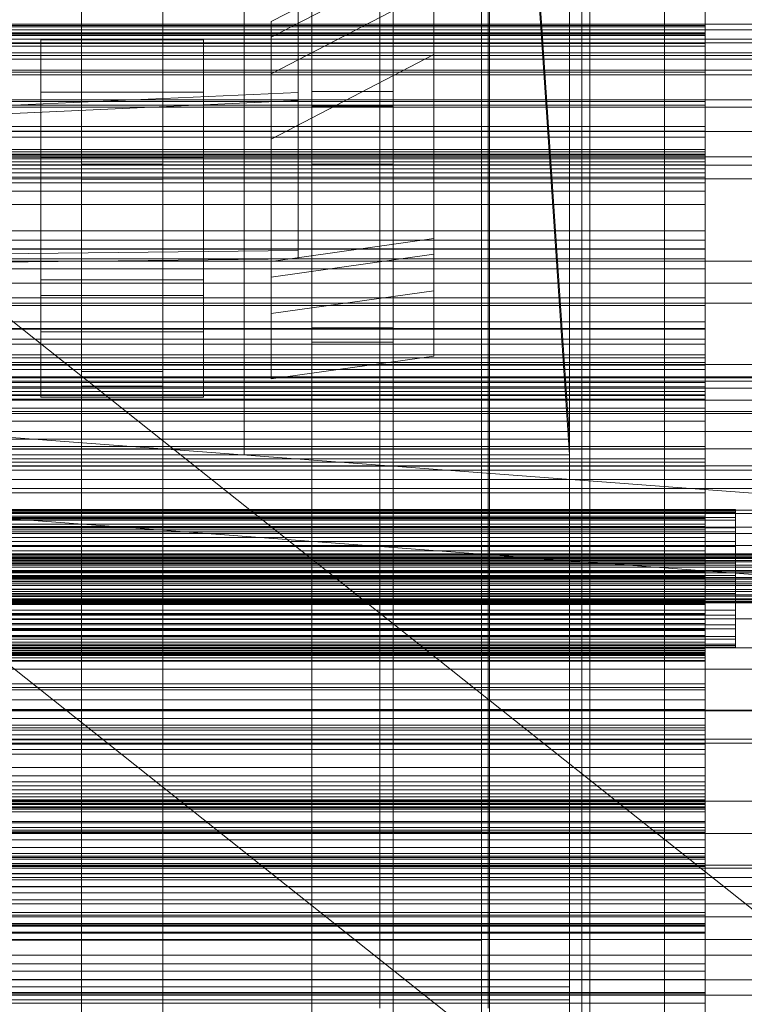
# Model space of a CAD drawing. Header units: millimetres. Extents: x -1970 to 61924, y -58230 to 6847.
# Tile 45 of 256: x 47 to 314, y -35774 to -35410. Entities that reach past the tile are written whole.
import ezdxf

# ---------------------------------------------------------------- set-up
doc = ezdxf.new("R2010")
doc.units = ezdxf.units.MM
for name, color, linetype, lineweight in [('COTAS_O', 1, 'Continuous', 0), ('COTAS_P', 1, 'Continuous', 0), ('frontal_bajante_movil', 7, 'Continuous', 0), ('frontal_briquetadora', 7, 'Continuous', 0), ('frontal_C01', 7, 'Continuous', 0), ('frontal_C02', 7, 'Continuous', 0), ('frontal_C03', 7, 'Continuous', 0), ('frontal_C04', 7, 'Continuous', 0), ('frontal_C05', 7, 'Continuous', 0), ('frontal_dos-C01', 7, 'Continuous', 0), ('frontal_dosificador', 7, 'Continuous', 0)]:
    doc.layers.add(name, color=color, linetype=linetype, lineweight=lineweight)
doc.dimstyles.new('R19_100', dxfattribs={"dimtxt": 250, "dimasz": 150, "dimexe": 150, "dimexo": 80, "dimgap": 100, "dimtad": 1, "dimtih": 1, "dimtoh": 1, "dimdsep": 46, "dimcen": 0.09, "dimadec": 0, "dimazin": 0, "dimtfac": 1, "dimtdec": 4, "dimtofl": 0, "dimtmove": 0, "dimatfit": 3, "dimfxl": 1, "dimtolj": 1, "dimtzin": 0, "dimarcsym": 0})

# ---------------------------------------------------------------- blocks, each defined once
blk = doc.blocks.new('DIM_R26_43')
at = {"layer": 'COTAS_P'}
for p, q in [((-1750, -34600), (-1600, -34555)), ((2600, -34600), (2450, -34555)), ((-1750, -35500), (-1750, -34600)), ((-1750, -34600), (2600, -34600)), ((-1750, -34600), (-1600, -34645)), ((2600, -34600), (2450, -34645)), ((2600, -35500), (2600, -34600))]:
    blk.add_line(p, q, dxfattribs=at)
blk.add_text('4350 P', height=250, dxfattribs=at).set_placement((425, -34500))
blk = doc.blocks.new('DIM_R26_51')
at = {"layer": 'COTAS_O'}
for p, q in [((-1480, -35300), (-1330, -35255)), ((490, -35300), (340, -35255)), ((-1480, -36000), (-1480, -35300)), ((-1480, -35300), (490, -35300)), ((-1480, -35300), (-1330, -35345)), ((490, -35300), (340, -35345)), ((490, -36000), (490, -35300))]:
    blk.add_line(p, q, dxfattribs=at)
blk.add_text('1970 O', height=250, dxfattribs=at).set_placement((-495, -35200))
blk = doc.blocks.new('DIM_R26_53')
at = {"layer": 'COTAS_O'}
for p, q in [((-1400, -35300), (-1250, -35255)), ((1400, -35300), (1250, -35255)), ((-1400, -36000), (-1400, -35300)), ((-1400, -35300), (1400, -35300)), ((-1400, -35300), (-1250, -35345)), ((1400, -35300), (1250, -35345)), ((1400, -36000), (1400, -35300))]:
    blk.add_line(p, q, dxfattribs=at)
blk.add_text('2800 O', height=250, dxfattribs=at).set_placement((0, -35200))
blk = doc.blocks.new('DIM_R26_54')
at = {"layer": 'COTAS_P'}
for p, q in [((-305, -34680), (395, -34680)), ((395, -34680), (350, -34830)), ((395, -36000), (395, -34680)), ((395, -34680), (440, -34830)), ((395, -36000), (350, -35850)), ((395, -36000), (440, -35850)), ((-305, -36000), (395, -36000))]:
    blk.add_line(p, q, dxfattribs=at)
blk.add_text('1320 P', height=250, rotation=90, dxfattribs=at).set_placement((295, -35340))
blk = doc.blocks.new('DIM_R26_55')
at = {"layer": 'COTAS_P'}
for p, q in [((-305, -35300), (-155, -35255)), ((345, -35300), (195, -35255)), ((-305, -36000), (-305, -35300)), ((-305, -35300), (345, -35300)), ((-305, -35300), (-155, -35345)), ((345, -35300), (195, -35345)), ((345, -36000), (345, -35300))]:
    blk.add_line(p, q, dxfattribs=at)
blk.add_text('650 P', height=250, dxfattribs=at).set_placement((20, -35200))

msp = doc.modelspace()

# ---------------------------------------------------------------- linework, layer by layer
at = {"layer": 'frontal_bajante_movil'}
for p, q in [((180, -35775), (180, -34903.821)), ((220, -35775), (220, -34903.821)), ((180, -35775), (180, -35378.259)), ((220, -35775), (220, -35378.259)), ((285, -35429), (285, -35389)), ((-245, -35429), (285, -35429)), ((285, -35429), (325, -35429)), ((285, -35840), (285, -35429))]:
    msp.add_line(p, q, dxfattribs=at)
at = {"layer": 'frontal_briquetadora'}
for p, q in [((-674.804, -34950), (340, -35756.525)), ((-720.639, -35041.307), (340, -35884.261))]:
    msp.add_line(p, q, dxfattribs=at)
at = {"layer": 'frontal_C01'}
for p, q in [((250, -35948.844), (250, -33373.251)), ((250, -33378.064), (250, -35953.656)), ((155, -35463.692), (155, -35046.123)), ((185, -35046.123), (185, -35463.692)), ((155, -35051.516), (155, -35469.085)), ((185, -35469.085), (185, -35051.516)), ((70, -35463.692), (70, -35062.328)), ((100, -35062.328), (100, -35463.692)), ((70, -35067.72), (70, -35469.085)), ((100, -35469.085), (100, -35067.72)), ((250, -35565.195), (228.298, -35241.719)), ((228.298, -35247.5), (250, -35570.976)), ((130, -35565.195), (130, -35308.031)), ((130, -35313.812), (130, -35570.976)), ((140, -35411.16), (200, -35379.945)), ((200, -35379.945), (200, -35491.165)), ((140, -35416.938), (200, -35385.723)), ((200, -35385.723), (200, -35496.943)), ((140, -35430.419), (200, -35399.204)), ((200, -35399.204), (200, -35510.424)), ((200, -35399.204), (200, -35423.278)), ((425, -35412.142), (-425, -35412.142)), ((140, -35499.591), (140, -35411.16)), ((140, -35416.938), (140, -35411.16)), ((55, -35506.334), (55, -35417.903)), ((55, -35417.903), (115, -35417.903)), ((55, -35423.68), (55, -35417.903)), ((115, -35417.903), (115, -35506.334)), ((115, -35417.903), (115, -35423.68)), ((140, -35505.369), (140, -35416.938)), ((140, -35430.419), (140, -35416.938)), ((450, -35422.675), (-450, -35422.675)), ((-425, -35423.698), (425, -35423.698)), ((55, -35512.111), (55, -35423.68)), ((55, -35423.68), (115, -35423.68)), ((55, -35437.162), (55, -35423.68)), ((115, -35423.68), (115, -35512.111)), ((115, -35423.68), (115, -35437.162)), ((200, -35423.278), (140, -35454.493)), ((200, -35534.498), (200, -35423.278)), ((-450, -35430.763), (450, -35430.763)), ((140, -35518.85), (140, -35430.419)), ((140, -35454.493), (140, -35430.419)), ((55, -35525.593), (55, -35437.162)), ((55, -35437.162), (115, -35437.162)), ((55, -35461.236), (55, -35437.162)), ((115, -35437.162), (115, -35525.593)), ((115, -35437.162), (115, -35461.236)), ((155, -35442.304), (155, -35436.912)), ((155, -35436.912), (185, -35436.912)), ((155, -35864.779), (155, -35436.912)), ((185, -35436.912), (185, -35442.304)), ((185, -35436.912), (185, -35864.779)), ((185, -35442.304), (155, -35442.304)), ((155, -35442.304), (155, -35870.172)), ((185, -35870.172), (185, -35442.304)), ((140, -35454.493), (140, -35542.924)), ((-450, -35460.996), (450, -35460.996)), ((115, -35461.236), (55, -35461.236)), ((55, -35461.236), (55, -35549.667)), ((100, -35463.692), (70, -35463.692)), ((70, -35463.692), (70, -35469.085)), ((70, -35469.275), (70, -35463.883)), ((70, -35463.883), (100, -35463.883)), ((70, -35864.779), (70, -35463.883)), ((100, -35469.085), (100, -35463.692)), ((100, -35463.883), (100, -35469.275)), ((100, -35463.883), (100, -35864.779)), ((115, -35549.667), (115, -35461.236)), ((185, -35463.692), (155, -35463.692)), ((155, -35463.692), (155, -35469.085)), ((185, -35469.085), (185, -35463.692)), ((450, -35469.085), (-450, -35469.085)), ((70, -35469.085), (100, -35469.085)), ((100, -35469.275), (70, -35469.275)), ((70, -35469.275), (70, -35870.172)), ((100, -35870.172), (100, -35469.275)), ((155, -35469.085), (185, -35469.085)), ((200, -35491.165), (140, -35499.591)), ((200, -35496.943), (200, -35491.165)), ((450, -35499.515), (-450, -35499.515)), ((200, -35496.943), (140, -35505.369)), ((140, -35499.591), (140, -35505.369)), ((200, -35510.424), (200, -35496.943)), ((115, -35506.334), (55, -35506.334)), ((55, -35506.334), (55, -35512.111)), ((115, -35512.111), (115, -35506.334)), ((140, -35505.369), (140, -35518.85)), ((-450, -35507.603), (450, -35507.603)), ((200, -35510.424), (140, -35518.85)), ((200, -35534.498), (200, -35510.424)), ((115, -35512.111), (55, -35512.111)), ((55, -35512.111), (55, -35525.593)), ((115, -35525.593), (115, -35512.111)), ((140, -35518.85), (140, -35542.924)), ((115, -35525.593), (55, -35525.593)), ((55, -35525.593), (55, -35549.667)), ((115, -35549.667), (115, -35525.593)), ((155, -35529.443), (155, -35524.051)), ((155, -35524.051), (185, -35524.051)), ((155, -35941.62), (155, -35524.051)), ((185, -35524.051), (185, -35529.443)), ((185, -35524.051), (185, -35941.62)), ((185, -35529.443), (155, -35529.443)), ((155, -35529.443), (155, -35947.012)), ((185, -35947.012), (185, -35529.443)), ((140, -35542.924), (200, -35534.498)), ((70, -35545.648), (70, -35540.255)), ((70, -35540.255), (100, -35540.255)), ((70, -35941.62), (70, -35540.255)), ((100, -35540.255), (100, -35545.648)), ((100, -35540.255), (100, -35941.62)), ((100, -35545.648), (70, -35545.648)), ((70, -35545.648), (70, -35947.012)), ((100, -35947.012), (100, -35545.648)), ((55, -35549.667), (115, -35549.667)), ((0, -35565.195), (130, -35565.195)), ((130, -35565.195), (250, -35565.195)), ((130, -35570.976), (130, -35565.195)), ((250, -35570.976), (250, -35565.195)), ((-300, -35567.898), (300, -35567.898)), ((300, -35568.839), (-300, -35568.839)), ((300, -35572.36), (300, -35567.898)), ((300, -35567.898), (300, -35593.55)), ((300, -35594.366), (300, -35568.839)), ((300, -35568.839), (300, -35573.69)), ((300, -35572.36), (-300, -35572.36)), ((130, -35570.976), (0, -35570.976)), ((250, -35570.976), (130, -35570.976)), ((300, -35597.417), (300, -35572.36)), ((-300, -35573.69), (300, -35573.69)), ((300, -35573.69), (300, -35598.569)), ((300, -35593.55), (-300, -35593.55)), ((-300, -35594.07), (300, -35594.07)), ((-300, -35594.366), (300, -35594.366)), ((300, -35593.55), (300, -35597.417)), ((300, -35594.07), (300, -35642.509)), ((300, -35594.07), (300, -35596.55)), ((300, -35598.569), (300, -35594.366)), ((300, -35594.947), (-300, -35594.947)), ((300, -35596.55), (-300, -35596.55)), ((-300, -35597.417), (300, -35597.417)), ((-300, -35597.644), (300, -35597.644)), ((300, -35643.096), (300, -35594.947)), ((300, -35597.644), (300, -35594.947)), ((300, -35644.988), (300, -35596.55)), ((300, -35597.644), (300, -35645.792)), ((300, -35598.569), (-300, -35598.569)), ((-300, -35613.579), (300, -35613.579)), ((300, -35626.159), (300, -35613.579)), ((300, -35613.579), (300, -35633.131)), ((300, -35616.539), (-300, -35616.539)), ((300, -35635.696), (300, -35616.539)), ((300, -35616.539), (300, -35629.404)), ((300, -35626.159), (-300, -35626.159)), ((300, -35644.032), (300, -35626.159)), ((-300, -35629.404), (300, -35629.404)), ((300, -35629.404), (300, -35646.844)), ((-450, -35631.373), (450, -35631.373)), ((300, -35633.131), (-300, -35633.131)), ((300, -35633.131), (300, -35644.032)), ((-300, -35634.958), (300, -35634.958)), ((-300, -35635.696), (300, -35635.696)), ((300, -35637.57), (-300, -35637.57)), ((300, -35634.958), (300, -35670.707)), ((300, -35634.958), (300, -35641.949)), ((300, -35646.844), (300, -35635.696)), ((300, -35672.527), (300, -35637.57)), ((300, -35644.72), (300, -35637.57)), ((300, -35640.008), (-300, -35640.008)), ((300, -35644.444), (300, -35640.008)), ((300, -35640.008), (300, -35643.748)), ((450, -35642.157), (-450, -35642.157)), ((300, -35641.949), (-300, -35641.949)), ((300, -35642.509), (-300, -35642.509)), ((-300, -35643.096), (300, -35643.096)), ((300, -35643.748), (-300, -35643.748)), ((-300, -35644.032), (300, -35644.032)), ((300, -35644.444), (-300, -35644.444)), ((-300, -35644.72), (300, -35644.72)), ((-300, -35644.988), (300, -35644.988)), ((300, -35677.698), (300, -35641.949)), ((300, -35644.988), (300, -35642.509)), ((300, -35643.096), (300, -35645.792)), ((300, -35643.748), (300, -35655.412)), ((300, -35656.755), (300, -35644.444)), ((300, -35644.72), (300, -35679.677)), ((300, -35645.792), (-300, -35645.792)), ((300, -35646.844), (-300, -35646.844)), ((300, -35655.412), (-300, -35655.412)), ((300, -35655.412), (300, -35674.203)), ((300, -35656.755), (-300, -35656.755)), ((300, -35676.102), (300, -35656.755)), ((450, -35665.076), (-450, -35665.076)), ((300, -35670.707), (-300, -35670.707)), ((300, -35677.698), (300, -35670.707)), ((-300, -35672.527), (300, -35672.527)), ((300, -35674.203), (-300, -35674.203)), ((300, -35672.527), (300, -35679.677)), ((300, -35674.203), (300, -35698.84)), ((-450, -35675.861), (450, -35675.861)), ((300, -35676.102), (-300, -35676.102)), ((-300, -35677.698), (300, -35677.698)), ((300, -35701.167), (300, -35676.102)), ((300, -35679.677), (-300, -35679.677)), ((-300, -35698.493), (300, -35698.493)), ((300, -35698.84), (-300, -35698.84)), ((300, -35715.821), (300, -35698.493)), ((300, -35698.493), (300, -35706.707)), ((300, -35698.84), (300, -35727.646)), ((300, -35701.167), (-300, -35701.167)), ((300, -35702.68), (-300, -35702.68)), ((300, -35730.241), (300, -35701.167)), ((300, -35710.334), (300, -35702.68)), ((300, -35702.68), (300, -35720.111)), ((300, -35706.707), (-300, -35706.707)), ((300, -35706.707), (300, -35721.72)), ((-300, -35709.351), (300, -35709.351)), ((-300, -35710.334), (300, -35710.334)), ((300, -35709.351), (300, -35722.831)), ((300, -35709.351), (300, -35718.98)), ((300, -35725.438), (300, -35710.334)), ((300, -35712.998), (-300, -35712.998)), ((300, -35725.397), (300, -35712.998)), ((300, -35722.686), (300, -35712.998)), ((300, -35715.821), (-300, -35715.821)), ((300, -35721.72), (300, -35715.821)), ((300, -35718.98), (-300, -35718.98)), ((-300, -35720.111), (300, -35720.111)), ((-300, -35721.72), (300, -35721.72)), ((300, -35732.461), (300, -35718.98)), ((300, -35720.111), (300, -35725.438)), ((350, -35722.272), (-350, -35722.272)), ((350, -35723.407), (-350, -35723.407)), ((-300, -35722.686), (300, -35722.686)), ((300, -35722.831), (-300, -35722.831)), ((300, -35722.686), (300, -35735.085)), ((300, -35732.461), (300, -35722.831)), ((350, -35726.88), (-350, -35726.88)), ((-300, -35725.397), (300, -35725.397)), ((300, -35725.438), (-300, -35725.438)), ((-300, -35727.646), (300, -35727.646)), ((300, -35725.397), (300, -35735.085)), ((300, -35727.646), (300, -35758.657)), ((350, -35730.113), (-350, -35730.113)), ((300, -35730.241), (-300, -35730.241)), ((-300, -35732.461), (300, -35732.461)), ((300, -35761.343), (300, -35730.241)), ((300, -35735.085), (-300, -35735.085)), ((350, -35736.531), (-350, -35736.531)), ((350, -35741.37), (-350, -35741.37)), ((-350, -35749.755), (350, -35749.755)), ((350, -35755.462), (-350, -35755.462)), ((300, -35758.657), (-300, -35758.657)), ((300, -35761.343), (-300, -35761.343)), ((300, -35758.657), (300, -35789.759)), ((300, -35792.354), (300, -35761.343)), ((350, -35764.538), (-350, -35764.538)), ((350, -35770.245), (-350, -35770.245))]:
    msp.add_line(p, q, dxfattribs=at)
at = {"layer": 'frontal_C02'}
for p, q in [((250, -35767.183), (250, -32921.727)), ((250, -32926.497), (250, -35771.953)), ((300, -35386.799), (300, -35412.599)), ((300, -35415.574), (300, -35390.233)), ((300, -35416.016), (300, -35390.743)), ((300, -35395.596), (300, -35420.221)), ((300, -35412.599), (-300, -35412.599)), ((-300, -35413.037), (300, -35413.037)), ((300, -35412.599), (300, -35416.016)), ((300, -35413.037), (300, -35461.821)), ((300, -35413.037), (300, -35415.228)), ((300, -35415.228), (-300, -35415.228)), ((-300, -35415.574), (300, -35415.574)), ((-300, -35416.016), (300, -35416.016)), ((300, -35416.236), (-300, -35416.236)), ((300, -35464.013), (300, -35415.228)), ((300, -35420.221), (300, -35415.574)), ((300, -35463.964), (300, -35416.236)), ((300, -35419.217), (300, -35416.236)), ((-300, -35419.217), (300, -35419.217)), ((300, -35420.221), (-300, -35420.221)), ((300, -35419.217), (300, -35466.944)), ((-300, -35429.771), (300, -35429.771)), ((300, -35441.964), (300, -35429.771)), ((300, -35429.771), (300, -35449.832)), ((300, -35440.571), (-300, -35440.571)), ((300, -35441.964), (-300, -35441.964)), ((300, -35459.19), (300, -35440.571)), ((300, -35440.571), (300, -35453.803)), ((300, -35460.397), (300, -35441.964)), ((300, -35449.832), (-300, -35449.832)), ((-300, -35451.595), (300, -35451.595)), ((300, -35449.832), (300, -35460.397)), ((300, -35451.595), (300, -35488.364)), ((300, -35451.595), (300, -35458.371)), ((-300, -35453.803), (300, -35453.803)), ((300, -35453.803), (300, -35470.655)), ((300, -35458.371), (-300, -35458.371)), ((-300, -35459.19), (300, -35459.19)), ((300, -35460.1), (-300, -35460.1)), ((300, -35495.141), (300, -35458.371)), ((300, -35470.655), (300, -35459.19)), ((300, -35465.454), (300, -35460.1)), ((300, -35460.1), (300, -35462.917)), ((-300, -35460.397), (300, -35460.397)), ((300, -35461.124), (-300, -35461.124)), ((300, -35461.821), (-300, -35461.821)), ((300, -35462.917), (-300, -35462.917)), ((300, -35495.006), (300, -35461.124)), ((300, -35468.478), (300, -35461.124)), ((300, -35464.013), (300, -35461.821)), ((300, -35462.917), (300, -35473.713)), ((-300, -35463.964), (300, -35463.964)), ((-300, -35464.013), (300, -35464.013)), ((300, -35465.454), (-300, -35465.454)), ((300, -35466.944), (-300, -35466.944)), ((300, -35463.964), (300, -35466.944)), ((300, -35478.614), (300, -35465.454)), ((-300, -35468.478), (300, -35468.478)), ((300, -35470.655), (-300, -35470.655)), ((300, -35468.478), (300, -35502.36)), ((300, -35473.713), (-300, -35473.713)), ((300, -35473.713), (300, -35491.753)), ((300, -35478.614), (-300, -35478.614)), ((300, -35498.683), (300, -35478.614)), ((300, -35488.364), (-300, -35488.364)), ((300, -35495.141), (300, -35488.364)), ((300, -35491.753), (-300, -35491.753)), ((300, -35491.753), (300, -35515.806)), ((-300, -35495.006), (300, -35495.006)), ((-300, -35495.141), (300, -35495.141)), ((300, -35495.006), (300, -35502.36)), ((300, -35498.683), (-300, -35498.683)), ((300, -35524.294), (300, -35498.683)), ((300, -35502.36), (-300, -35502.36)), ((-300, -35512.996), (300, -35512.996)), ((300, -35530.172), (300, -35512.996)), ((300, -35512.996), (300, -35521.943)), ((300, -35515.806), (-300, -35515.806)), ((300, -35515.806), (300, -35544.234)), ((300, -35521.943), (-300, -35521.943)), ((300, -35521.943), (300, -35536.826)), ((300, -35524.294), (-300, -35524.294)), ((-300, -35524.558), (300, -35524.558)), ((300, -35553.701), (300, -35524.294)), ((300, -35524.558), (300, -35539.461)), ((300, -35524.558), (300, -35534.104)), ((300, -35528.269), (-300, -35528.269)), ((300, -35535.177), (300, -35528.269)), ((300, -35528.269), (300, -35545.825)), ((300, -35530.172), (-300, -35530.172)), ((300, -35536.826), (300, -35530.172)), ((300, -35534.104), (-300, -35534.104)), ((-300, -35535.177), (300, -35535.177)), ((300, -35549.007), (300, -35534.104)), ((300, -35550.389), (300, -35535.177)), ((430, -35537.585), (-430, -35537.585)), ((-300, -35536.826), (300, -35536.826)), ((300, -35537.865), (-300, -35537.865)), ((300, -35539.461), (-300, -35539.461)), ((300, -35548.823), (300, -35537.865)), ((300, -35547.622), (300, -35537.865)), ((300, -35549.007), (300, -35539.461)), ((430, -35542.585), (-430, -35542.585)), ((350, -35542.154), (-350, -35542.154)), ((350, -35543.727), (-350, -35543.727)), ((350, -35546.343), (-350, -35546.343)), ((-300, -35544.234), (300, -35544.234)), ((-300, -35545.825), (300, -35545.825)), ((300, -35544.234), (300, -35575.099)), ((300, -35545.825), (300, -35550.389)), ((350, -35550.822), (-350, -35550.822)), ((-300, -35547.622), (300, -35547.622)), ((-300, -35548.823), (300, -35548.823)), ((-300, -35549.007), (300, -35549.007)), ((300, -35550.389), (-300, -35550.389)), ((300, -35547.622), (300, -35558.58)), ((300, -35548.823), (300, -35558.58)), ((300, -35553.701), (-300, -35553.701)), ((300, -35584.901), (300, -35553.701)), ((350, -35555.655), (-350, -35555.655)), ((300, -35558.58), (-300, -35558.58)), ((350, -35562.36), (-350, -35562.36)), ((-350, -35568.674), (350, -35568.674)), ((300, -35575.099), (-300, -35575.099)), ((300, -35575.099), (300, -35606.299)), ((350, -35576.583), (-350, -35576.583)), ((350, -35583.417), (-350, -35583.417)), ((300, -35584.901), (-300, -35584.901)), ((300, -35615.766), (300, -35584.901)), ((430, -35592.585), (-430, -35592.585)), ((350, -35591.326), (-350, -35591.326)), ((-311.15, -35591.114), (311.15, -35591.114)), ((-311.15, -35591.711), (311.15, -35591.711)), ((-311.15, -35592.248), (311.15, -35592.248)), ((-311.15, -35593.996), (311.15, -35593.996)), ((311.15, -35591.711), (311.15, -35591.114)), ((311.15, -35591.114), (311.15, -35592.248)), ((311.15, -35593.996), (311.15, -35591.711)), ((311.15, -35592.248), (311.15, -35595.033)), ((311.15, -35597.814), (311.15, -35593.996)), ((430, -35597.585), (-430, -35597.585)), ((350, -35597.64), (-350, -35597.64)), ((-311.15, -35595.033), (311.15, -35595.033)), ((-311.15, -35597.814), (311.15, -35597.814)), ((311.15, -35595.033), (311.15, -35599.281)), ((311.15, -35602.905), (311.15, -35597.814)), ((-311.15, -35599.281), (311.15, -35599.281)), ((300, -35601.42), (-300, -35601.42)), ((300, -35612.378), (300, -35601.42)), ((300, -35611.177), (300, -35601.42)), ((311.15, -35599.281), (311.15, -35604.702)), ((350, -35604.345), (-350, -35604.345)), ((-311.15, -35602.905), (311.15, -35602.905)), ((-311.15, -35604.702), (311.15, -35604.702)), ((311.15, -35608.923), (311.15, -35602.905)), ((311.15, -35604.702), (311.15, -35610.927)), ((-440, -35607.501), (440, -35607.501)), ((-440, -35607.712), (440, -35607.712)), ((-440, -35607.902), (440, -35607.902)), ((-440, -35608.522), (440, -35608.522)), ((-440, -35608.889), (440, -35608.889)), ((350, -35609.178), (-350, -35609.178)), ((311.15, -35608.923), (-311.15, -35608.923)), ((300, -35606.299), (-300, -35606.299)), ((300, -35606.299), (300, -35635.706)), ((311.15, -35615.456), (311.15, -35608.923)), ((-440, -35609.875), (440, -35609.875)), ((-440, -35610.394), (440, -35610.394)), ((-440, -35611.679), (440, -35611.679)), ((-440, -35612.315), (440, -35612.315)), ((-311.15, -35610.927), (311.15, -35610.927)), ((300, -35609.611), (-300, -35609.611)), ((-300, -35610.993), (300, -35610.993)), ((-300, -35611.177), (300, -35611.177)), ((-300, -35612.378), (300, -35612.378)), ((300, -35614.175), (300, -35609.611)), ((300, -35609.611), (300, -35624.823)), ((300, -35610.993), (300, -35625.896)), ((300, -35610.993), (300, -35620.539)), ((300, -35611.177), (300, -35622.135)), ((300, -35612.378), (300, -35622.135)), ((311.15, -35610.927), (311.15, -35617.53)), ((440, -35613.811), (-440, -35613.811)), ((-440, -35614.521), (440, -35614.521)), ((-440, -35616.126), (440, -35616.126)), ((350, -35613.657), (-350, -35613.657)), ((350, -35616.273), (-350, -35616.273)), ((-311.15, -35615.456), (311.15, -35615.456)), ((-300, -35614.175), (300, -35614.175)), ((300, -35615.766), (-300, -35615.766)), ((300, -35631.731), (300, -35614.175)), ((300, -35644.194), (300, -35615.766)), ((311.15, -35622.06), (311.15, -35615.456)), ((-440, -35616.861), (440, -35616.861)), ((-440, -35618.466), (440, -35618.466)), ((-440, -35619.176), (440, -35619.176)), ((350, -35617.846), (-350, -35617.846)), ((-311.15, -35617.53), (311.15, -35617.53)), ((311.15, -35617.53), (311.15, -35624.064)), ((-440, -35620.671), (440, -35620.671)), ((-440, -35621.308), (440, -35621.308)), ((-440, -35622.592), (440, -35622.592)), ((-440, -35623.112), (440, -35623.112)), ((-311.15, -35622.06), (311.15, -35622.06)), ((300, -35620.539), (-300, -35620.539)), ((300, -35622.135), (-300, -35622.135)), ((-300, -35623.174), (300, -35623.174)), ((300, -35635.442), (300, -35620.539)), ((300, -35623.174), (300, -35629.828)), ((300, -35638.057), (300, -35623.174)), ((311.15, -35628.284), (311.15, -35622.06)), ((-440, -35624.097), (440, -35624.097)), ((-440, -35624.465), (440, -35624.465)), ((-440, -35625.084), (440, -35625.084)), ((-440, -35625.274), (440, -35625.274)), ((-440, -35625.486), (440, -35625.486)), ((-311.15, -35624.064), (311.15, -35624.064)), ((-300, -35624.823), (300, -35624.823)), ((300, -35625.896), (-300, -35625.896)), ((300, -35624.823), (300, -35631.731)), ((300, -35635.442), (300, -35625.896)), ((311.15, -35624.064), (311.15, -35630.081)), ((-311.15, -35628.284), (311.15, -35628.284)), ((-311.15, -35630.081), (311.15, -35630.081)), ((300, -35629.828), (-300, -35629.828)), ((300, -35629.828), (300, -35647.004)), ((311.15, -35633.705), (311.15, -35628.284)), ((311.15, -35630.081), (311.15, -35635.172)), ((-311.15, -35633.705), (311.15, -35633.705)), ((300, -35631.731), (-300, -35631.731)), ((311.15, -35637.953), (311.15, -35633.705)), ((-311.15, -35635.172), (311.15, -35635.172)), ((-311.15, -35637.953), (311.15, -35637.953)), ((-300, -35635.442), (300, -35635.442)), ((300, -35635.706), (-300, -35635.706)), ((300, -35638.057), (-300, -35638.057)), ((300, -35635.706), (300, -35661.317)), ((300, -35647.004), (300, -35638.057)), ((311.15, -35635.172), (311.15, -35638.991)), ((311.15, -35640.739), (311.15, -35637.953)), ((-311.15, -35638.991), (311.15, -35638.991)), ((-311.15, -35640.739), (311.15, -35640.739)), ((-311.15, -35641.276), (311.15, -35641.276)), ((311.15, -35638.991), (311.15, -35641.276)), ((311.15, -35641.872), (311.15, -35640.739)), ((311.15, -35641.276), (311.15, -35641.872)), ((-311.15, -35641.872), (311.15, -35641.872)), ((300, -35644.194), (-300, -35644.194)), ((300, -35668.247), (300, -35644.194)), ((-300, -35647.004), (300, -35647.004)), ((300, -35657.64), (-300, -35657.64)), ((300, -35691.522), (300, -35657.64)), ((300, -35664.994), (300, -35657.64)), ((300, -35661.317), (-300, -35661.317)), ((300, -35661.317), (300, -35681.386)), ((-450, -35665.314), (450, -35665.314)), ((-300, -35664.859), (300, -35664.859)), ((-300, -35664.994), (300, -35664.994)), ((300, -35664.859), (300, -35701.629)), ((300, -35664.859), (300, -35671.636)), ((300, -35664.994), (300, -35698.876)), ((300, -35668.247), (-300, -35668.247)), ((300, -35686.287), (300, -35668.247)), ((300, -35671.636), (-300, -35671.636)), ((300, -35708.405), (300, -35671.636)), ((450, -35677.236), (-450, -35677.236)), ((300, -35681.386), (-300, -35681.386)), ((300, -35681.386), (300, -35694.546)), ((300, -35686.287), (-300, -35686.287)), ((300, -35697.083), (300, -35686.287)), ((300, -35689.345), (-300, -35689.345)), ((-300, -35691.522), (300, -35691.522)), ((300, -35706.197), (300, -35689.345)), ((300, -35689.345), (300, -35700.81)), ((300, -35691.522), (300, -35698.876)), ((300, -35693.056), (-300, -35693.056)), ((300, -35694.546), (-300, -35694.546)), ((-300, -35695.987), (300, -35695.987)), ((-300, -35696.036), (300, -35696.036)), ((300, -35740.783), (300, -35693.056)), ((300, -35696.036), (300, -35693.056)), ((300, -35694.546), (300, -35699.9)), ((300, -35695.987), (300, -35744.772)), ((300, -35695.987), (300, -35698.179)), ((300, -35696.036), (300, -35743.764)), ((450, -35698.723), (-450, -35698.723)), ((300, -35697.083), (-300, -35697.083)), ((300, -35698.179), (-300, -35698.179)), ((300, -35698.876), (-300, -35698.876)), ((-300, -35699.603), (300, -35699.603)), ((300, -35699.9), (-300, -35699.9)), ((300, -35699.9), (300, -35697.083)), ((300, -35746.963), (300, -35698.179)), ((300, -35699.603), (300, -35718.036)), ((300, -35710.168), (300, -35699.603)), ((-300, -35700.81), (300, -35700.81)), ((300, -35701.629), (-300, -35701.629)), ((300, -35700.81), (300, -35719.429)), ((300, -35708.405), (300, -35701.629)), ((-300, -35706.197), (300, -35706.197)), ((300, -35719.429), (300, -35706.197)), ((-450, -35710.645), (450, -35710.645)), ((-300, -35708.405), (300, -35708.405)), ((300, -35710.168), (-300, -35710.168)), ((300, -35730.229), (300, -35710.168)), ((300, -35718.036), (-300, -35718.036)), ((300, -35718.036), (300, -35730.229)), ((300, -35719.429), (-300, -35719.429)), ((-300, -35730.229), (300, -35730.229)), ((300, -35739.779), (-300, -35739.779)), ((300, -35764.404), (300, -35739.779)), ((300, -35739.779), (300, -35744.426)), ((-300, -35740.783), (300, -35740.783)), ((300, -35740.783), (300, -35743.764)), ((300, -35743.764), (-300, -35743.764)), ((-300, -35743.984), (300, -35743.984)), ((-300, -35744.426), (300, -35744.426)), ((300, -35744.772), (-300, -35744.772)), ((-300, -35746.963), (300, -35746.963)), ((300, -35743.984), (300, -35769.257)), ((300, -35747.401), (300, -35743.984)), ((300, -35744.426), (300, -35769.767)), ((300, -35746.963), (300, -35744.772)), ((300, -35747.401), (-300, -35747.401)), ((300, -35773.201), (300, -35747.401)), ((-300, -35764.404), (300, -35764.404)), ((300, -35769.767), (300, -35764.404)), ((-250, -35767.183), (250, -35767.183)), ((250, -35767.183), (250, -35771.953)), ((300, -35769.257), (-300, -35769.257)), ((300, -35769.767), (-300, -35769.767)), ((250, -35771.953), (-250, -35771.953)), ((300, -35769.257), (300, -35773.201)), ((-300, -35773.201), (300, -35773.201))]:
    msp.add_line(p, q, dxfattribs=at)
at = {"layer": 'frontal_C03'}
for p, q in [((1530, -35414.158), (-1530, -35414.158)), ((1500, -35417.595), (-1500, -35417.595)), ((1500, -35442.718), (-1500, -35442.718)), ((-1500, -35451.701), (1500, -35451.701)), ((1530, -35464.158), (-1530, -35464.158)), ((1530, -35469.158), (-1530, -35469.158))]:
    msp.add_line(p, q, dxfattribs=at)
at = {"layer": 'frontal_C04'}
for p, q in [((-420, -35419), (560, -35419)), ((-420, -35425), (560, -35425)), ((-550, -35515), (650, -35515)), ((-548.878, -35520.042), (651.122, -35610.042)), ((-551.122, -35549.958), (648.878, -35639.958)), ((-550, -35555), (650, -35555)), ((-1750, -35575), (2600, -35575)), ((-1750, -35580), (2600, -35580)), ((-550, -35600), (650, -35600)), ((-550, -35650), (650, -35650))]:
    msp.add_line(p, q, dxfattribs=at)
at = {"layer": 'frontal_C05'}
for p, q in [((217.5, -35992), (217.5, -34800)), ((220.5, -34800), (220.5, -35992)), ((254.5, -34800), (254.5, -35992)), ((257.5, -35992), (257.5, -34800)), ((-177.5, -35710), (217.5, -35710)), ((217.5, -35750), (217.5, -35710)), ((-177.5, -35713), (217.5, -35713)), ((217.5, -35713), (217.5, -35747)), ((-177.5, -35747), (217.5, -35747)), ((-177.5, -35750), (217.5, -35750))]:
    msp.add_line(p, q, dxfattribs=at)
at = {"layer": 'frontal_dos-C01'}
for p, q in [((150, -35322), (150, -35437.269)), ((150, -35322), (150, -35495.587)), ((150, -35440.269), (150, -35325)), ((150, -35498.587), (150, -35325)), ((150, -35437.269), (-150, -35450.755)), ((150, -35440.269), (150, -35437.269)), ((150, -35495.587), (150, -35437.269)), ((-150, -35453.755), (150, -35440.269)), ((150, -35440.269), (150, -35498.587)), ((-150, -35498.99), (150, -35495.587)), ((150, -35498.587), (150, -35495.587)), ((150, -35498.587), (-150, -35501.99))]:
    msp.add_line(p, q, dxfattribs=at)
at = {"layer": 'frontal_dosificador'}
msp.add_line((-770, -35440), (770, -35440), dxfattribs=at)

# ---------------------------------------------------------------- dimensions: what is measured, and where the dimension line sits
at = {"layer": 'COTAS_O'}
for p1, p2, picture, middle in [((-1480, -36000), (490, -36000), 'DIM_R26_51', (-495, -35300)), ((-1400, -36000), (1400, -36000), 'DIM_R26_53', (0, -35300))]:
    dim = msp.add_aligned_dim(p1=p1, p2=p2, distance=700, text='<> O', dimstyle='R19_100', dxfattribs=at)
    dim.commit()
    dim.dimension.update_dxf_attribs({"geometry": picture, "text_midpoint": middle})
at = {"layer": 'COTAS_P'}
for p1, p2, distance, picture, middle in [((-1750, -35500), (2600, -35500), 900, 'DIM_R26_43', (425, -34600)), ((-305, -36000), (-305, -34680), -700, 'DIM_R26_54', (395, -35340)), ((-305, -36000), (345, -36000), 700, 'DIM_R26_55', (20, -35300))]:
    dim = msp.add_aligned_dim(p1=p1, p2=p2, distance=distance, text='<> P', dimstyle='R19_100', dxfattribs=at)
    dim.commit()
    dim.dimension.update_dxf_attribs({"geometry": picture, "text_midpoint": middle})

doc.saveas('drawing.dxf')
